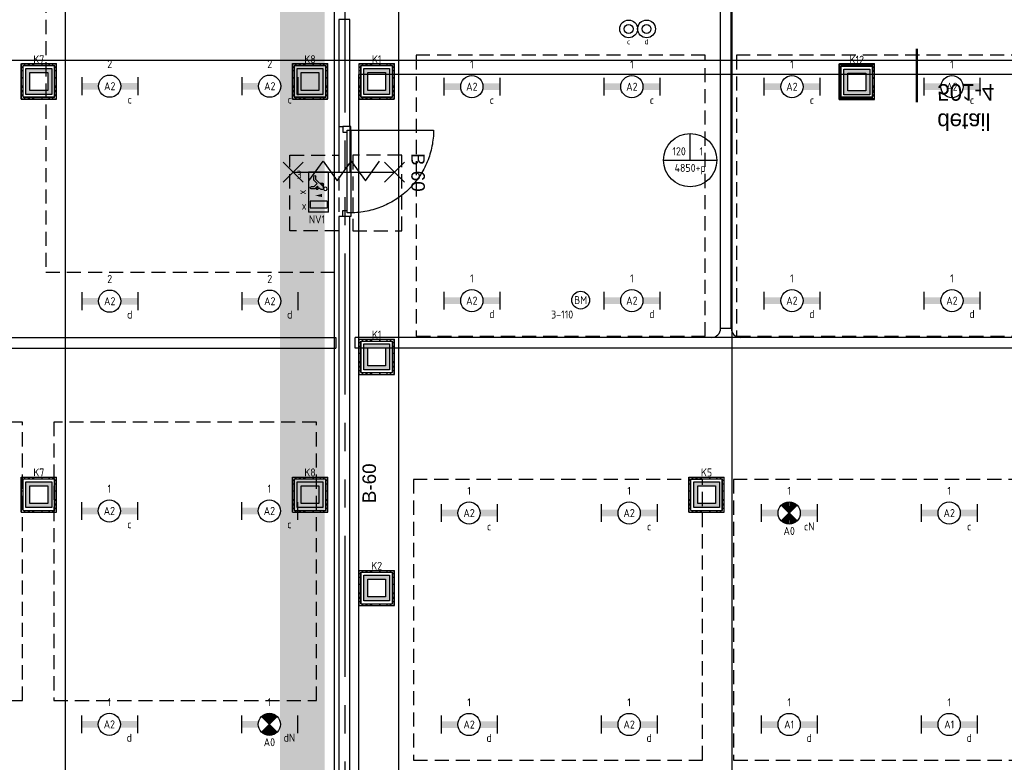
# Model space of a CAD drawing. Header units: millimetres. Extents: x -38031 to 110605, y -22066 to 88711.
# Tile 27 of 150: x 23846 to 34920, y 5653 to 14005. Entities that reach past the tile are written whole.
import ezdxf
from ezdxf.enums import TextEntityAlignment as Align

# ---------------------------------------------------------------- set-up
doc = ezdxf.new("R2010")
doc.units = ezdxf.units.MM
doc.header["$LTSCALE"] = 50
doc.set_wipeout_variables(frame=1)
for name, pattern in [('HIDDEN2', [4.7625, 3.175, -1.5875]), ('PHANTOM', [63.5, 31.75, -6.35, 6.35, -6.35, 6.35, -6.35]), ('STYLE_01', [0.41664, 0.20828, -0.20836]), ('STYLE_06', [1.04164, 0.625, -0.20828, 0.06943, -0.13893])]:
    doc.linetypes.add(name, pattern=pattern)
for name, color, linetype in [('AL$1A---_ALGEMEEN', 8, 'Continuous'), ('AT$1A---_TEKST100', 8, 'Continuous'), ('Bouwkundig', 8, 'Continuous'), ('EB6511--_ATTRIB', 2, 'Continuous'), ('EL6131--_KG', 3, 'Continuous'), ('EL6222--', 3, 'Continuous'), ('EL6311--', 3, 'Continuous'), ('EL6311--nv', 3, 'Continuous'), ('EL6350--', 3, 'Continuous'), ('EL6511--', 3, 'Continuous'), ('EM6131--', 1, 'Continuous'), ('kaderscheiding', 9, 'Continuous'), ('Kastenscheiding', 4, 'PHANTOM'), ('LICHT_TEXT018', 1, 'Continuous'), ('stramien', 1, 'Continuous'), ('versterkte strook', 7, 'Continuous'), ('Vloerdoos', 3, 'Continuous'), ('Vloerdoos (1e)', 51, 'Continuous'), ('Vloerdoos OUD', 51, 'Continuous')]:
    doc.layers.add(name, color=color, linetype=linetype)
doc.styles.add('Arial', font='ARIAL.TTF')
doc.styles.add('BURO-018', font='iso.shx', dxfattribs={"height": 90})
doc.styles.add('Geneva', font='txt')
doc.styles.add('NORATT', font='isocp.shx')
doc.styles.get("Standard").update_dxf_attribs({"font": 'iso.shx'})

# ---------------------------------------------------------------- blocks, each defined once
blk = doc.blocks.new('111410')
at = {"color": 0, "linetype": 'Continuous'}
for radius in [2, 1]:
    blk.add_circle((0, 3), radius, dxfattribs=at)
at = {"color": 0, "linetype": 'Continuous', "style": 'BURO-018'}
for tag, p in [('E_SLET1', (0, 7)), ('E_GROEP', (0, 0)), ('E_GKAST', (0, 0))]:
    blk.add_attdef(tag, text='', height=1.8, dxfattribs=at).set_placement(p, align=Align.MIDDLE)
at = {"color": 0, "linetype": 'Continuous', "style": 'BURO-018', "flags": 1}
for tag in ['E_MATCODE', 'E_SGROEP']:
    blk.add_attdef(tag, text='', height=1.8, dxfattribs=at).set_placement((0, 0), align=Align.MIDDLE)
blk = doc.blocks.new('VLOERDOOS')
at = {"layer": 'Vloerdoos'}
for p, q in [((0, 395), (395, 395)), ((0, 395), (0, 0)), ((0, 355), (20, 355)), ((20, 375), (20, 20)), ((20, 375), (375, 375)), ((40, 375), (40, 395)), ((80, 375), (80, 395)), ((90, 375), (90, 395)), ((130, 375), (130, 395)), ((140, 375), (140, 395)), ((235, 375), (235, 395)), ((315, 375), (315, 395)), ((355, 375), (355, 395)), ((375, 375), (375, 20)), ((375, 355), (395, 355)), ((395, 395), (395, 0)), ((0, 315), (20, 315)), ((0, 305), (20, 305)), ((0, 265), (20, 265)), ((0, 255), (20, 255)), ((375, 315), (395, 315)), ((375, 305), (395, 305)), ((375, 265), (395, 265)), ((375, 255), (395, 255)), ((0, 160), (20, 160)), ((375, 160), (395, 160)), ((0, 80), (20, 80)), ((0, 40), (20, 40)), ((0, 0), (395, 0)), ((20, 20), (375, 20)), ((40, 0), (40, 20)), ((80, 0), (80, 20)), ((90, 0), (90, 20)), ((130, 0), (130, 20)), ((140, 0), (140, 20)), ((235, 0), (235, 20)), ((315, 0), (315, 20)), ((355, 0), (355, 20)), ((375, 80), (395, 80)), ((375, 40), (395, 40))]:
    blk.add_line(p, q, dxfattribs=at)
blk = doc.blocks.new('1115B6630')
at = {"color": 0}
for p, q in [((-6.3, 2), (-6.3, -2)), ((6.3, 2), (6.3, -2))]:
    blk.add_line(p, q, dxfattribs=at)
at = {"color": 0, "linetype": 'Continuous'}
blk.add_circle((0, 0), 2.5, dxfattribs=at)
at = {"color": 0}
for points in [[(-2.5, 0.75), (-6.3, 0.75), (-2.5, -0.75), (-6.3, -0.75)], [(2.5, 0.75), (6.3, 0.75), (2.5, -0.75), (6.3, -0.75)]]:
    blk.add_solid(points, dxfattribs=at)
at = {"color": 0, "linetype": 'Continuous', "style": 'BURO-018'}
for tag, p in [('E_GKAST', (0, 8)), ('E_GROEP', (0, 5)), ('E_SGROEP', (4.5, 5)), ('E_ARMCODE', (0, 0)), ('E_SLET', (4.5, -3))]:
    blk.add_attdef(tag, text='', height=1.8, dxfattribs=at).set_placement(p, align=Align.MIDDLE)
blk = doc.blocks.new('E00018')
at = {"color": 0, "linetype": 'Continuous'}
for p, q in [((-1.77, -1.77), (1.77, 1.77)), ((1.77, -1.77), (-1.77, 1.77))]:
    blk.add_line(p, q, dxfattribs=at)
at = {"color": 0, "linetype": 'Continuous', "const_width": 2.5}
for points in [[(-0.88, 0.88, -0.198912), (0, 1.25, -0.198912), (0.88, 0.88, -1)], [(-0.88, -0.88, 0.198912), (0, -1.25, 0.198912), (0.88, -0.88, 1)]]:
    blk.add_lwpolyline(points, format="xyb", dxfattribs=at)
blk = doc.blocks.new('1115B6630-NO1')
at = {"color": 0}
for p, q in [((-6.3, 2), (-6.3, -2)), ((6.3, 2), (6.3, -2))]:
    blk.add_line(p, q, dxfattribs=at)
at = {"color": 0, "linetype": 'Continuous'}
blk.add_circle((0, 0), 2.5, dxfattribs=at)
at = {"color": 0}
for points in [[(-2.5, 0.75), (-6.3, 0.75), (-2.5, -0.75), (-6.3, -0.75)], [(2.5, 0.75), (6.3, 0.75), (2.5, -0.75), (6.3, -0.75)]]:
    blk.add_solid(points, dxfattribs=at)
at = {"color": 0, "zscale": 50}
blk.add_blockref('E00018', (0, 0), dxfattribs=at)
at = {"color": 0, "linetype": 'Continuous', "style": 'BURO-018'}
for tag, p in [('E_GKAST', (0, 8)), ('E_GROEP', (0, 5)), ('E_SGROEP', (4.5, 5)), ('E_ARMCODE', (0, 0)), ('E_SLET', (4.5, -3))]:
    blk.add_attdef(tag, text='', height=1.8, dxfattribs=at).set_placement(p, align=Align.MIDDLE)
blk = doc.blocks.new('E00414')
at = {"color": 0, "linetype": 'Continuous'}
for p, q in [((-2.9, -2.9), (-2.9, 2.9)), ((-2.9, 2.9), (2.9, 2.9)), ((2.9, 2.9), (2.9, -2.9)), ((-2, 2), (2, 2)), ((-2, -2), (-2, 2)), ((2, 2), (2, -2)), ((2, -2), (-2, -2)), ((2.9, -2.9), (-2.9, -2.9))]:
    blk.add_line(p, q, dxfattribs=at)
at = {"color": 0}
for points in [[(-2.9, 2.9), (2.9, 2.9), (-2, 2), (2, 2)], [(-2, -2), (-2.9, -2.9), (-2, 2), (-2.9, 2.9)], [(2, 2), (2.9, 2.9), (2, -2), (2.9, -2.9)], [(2, -2), (2.9, -2.9), (-2, -2), (-2.9, -2.9)]]:
    blk.add_solid(points, dxfattribs=at)
at = {"color": 0, "linetype": 'Continuous', "style": 'BURO-018'}
for tag, p in [('E_GKAST', (0, 8)), ('E_GROEP', (0, 5)), ('E_SGROEP', (4.5, 5))]:
    blk.add_attdef(tag, text='', height=1.8, dxfattribs=at).set_placement(p, align=Align.MIDDLE)
at = {"color": 0, "linetype": 'Continuous', "style": 'BURO-018', "flags": 1}
for tag, p in [('E_VERMCODE', (13, 5)), ('E_MATCODE', (0, 0))]:
    blk.add_attdef(tag, text='', height=1.8, dxfattribs=at).set_placement(p, align=Align.MIDDLE)
blk = doc.blocks.new('E-GK-GTC-783C')
at = {"color": 0, "linetype": 'Continuous'}
for p, q in [((-0.5, 60), (0.5, 60)), ((-0.5, -60), (0.5, -60))]:
    blk.add_line(p, q, dxfattribs=at)
blk = doc.blocks.new('E-GK-AH-78676767')
at = {"color": 0, "linetype": 'Continuous'}
blk.add_line((-60, 103), (60, 103), dxfattribs=at)
for centre, start, end in [((-163, 103), 270, 0), ((163, 103), 180, 270)]:
    blk.add_arc(centre, 103, start, end, dxfattribs=at)
blk = doc.blocks.new('E00103')
at = {"color": 0, "linetype": 'Continuous'}
for p, q in [((0, 6), (0, 12)), ((-6, 6), (6, 6))]:
    blk.add_line(p, q, dxfattribs=at)
blk.add_circle((0, 6), 6, dxfattribs=at)
at = {"color": 0, "linetype": 'Continuous', "style": 'BURO-018'}
for tag, p in [('E_TEXT1', (-2.5, 8)), ('E_TEXT3', (2.5, 8)), ('E_TEXT6', (0, 4))]:
    blk.add_attdef(tag, text='', height=1.8, dxfattribs=at).set_placement(p, align=Align.MIDDLE)
blk = doc.blocks.new('1115C2J')
at = {"color": 0, "linetype": 'Continuous'}
for p, q in [((-4.5, 5.5), (4.5, 5.5)), ((-4.5, 1), (-4.5, 5.5)), ((-1.24, 4.31), (-1.24, 4.91)), ((-0.76, 4.11), (-0.76, 4.91)), ((2, 5.15), (3.5, 5.15)), ((2, 1.35), (2, 5.15)), ((3.5, 5.15), (3.5, 1.35)), ((4.5, 1), (4.5, 5.5)), ((-2.68, 4.35), (-3.52, 4.35)), ((-2.88, 3.87), (-3.52, 3.87)), ((-1.27, 2.26), (-2.88, 3.87)), ((-1.94, 3.61), (-2.68, 4.35)), ((-1.94, 2.93), (-2.04, 2.83)), ((-2.04, 2.83), (-2.04, 2.34)), ((-1.24, 4.31), (-1.94, 3.61)), ((-1.71, 2.7), (-1.72, 2.7)), ((-1.72, 2.7), (-1.72, 2.46)), ((-1.47, 2.46), (-1.72, 2.46)), ((-1.37, 3.5), (-0.76, 4.11)), ((-1.23, 3.35), (-1.37, 3.5)), ((-0.87, 3.71), (-1.23, 3.35)), ((-0.65, 3.49), (-1.01, 3.13)), ((-0.71, 2.83), (-1.01, 3.13)), ((4.5, 1), (-4.5, 1)), ((-0.99, 2.14), (-1.84, 2.14)), ((2, 1.35), (3.5, 1.35))]:
    blk.add_line(p, q, dxfattribs=at)
blk.add_lwpolyline([(0.75, 4, 0, 0.7, 0), (0.75, 2.5, 0.7, 0.7, 0)], format="xyseb", dxfattribs=at)
blk.add_circle((-0.76, 1.75), 0.4, dxfattribs=at)
for centre, radius, start, end in [((-1, 4.91), 0.24, 0, 180), ((-3.52, 4.11), 0.24, 90, 270), ((-1.84, 2.34), 0.2, 180, 270), ((-0.99, 2.54), 0.4, 225, 45), ((-0.76, 3.6), 0.16, 315, 135)]:
    blk.add_arc(centre, radius, start, end, dxfattribs=at)
at = {"color": 0, "linetype": 'Continuous', "style": 'BURO-018'}
for tag, p in [('E_GKAST', (0, 15.17)), ('E_GROEP', (0, 12.17)), ('E_SGROEP', (4.5, 12.17)), ('E_ARMCODE', (0, 8))]:
    blk.add_attdef(tag, text='', height=1.8, dxfattribs=at).set_placement(p, align=Align.MIDDLE)
at = {"layer": 'EL6350--', "color": 1, "style": 'BURO-018'}
blk.add_text('x', height=1.8, rotation=180, dxfattribs=at).set_placement((0.56, 7.36))
blk = doc.blocks.new('detailnr plf ver')
at = {"layer": 'AL$1A---_ALGEMEEN', "color": 0, "lineweight": 50}
blk.add_line((0, -300), (0, 300), dxfattribs=at)
at = {"layer": 'AL$1A---_ALGEMEEN', "color": 0, "flags": 1}
blk.add_attdef('detailnr', (0, -300), '', height=0.2, dxfattribs=at)
at = {"layer": 'AT$1A---_TEKST100', "insert": (230, 614), "char_height": 187.13, "attachment_point": 1, "line_spacing_factor": 1.057281, "style": 'Geneva'}
blk.add_mtext('{\\C256;\\ldetail \\P501-4}', dxfattribs=at)
blk = doc.blocks.new('Group-68')
at = {"layer": 'AL$1A---_ALGEMEEN', "color": 0}
for p, q in [((-97.5, 382.003125), (127.5, 157.003125)), ((-97.5, 157.003125), (127.5, 382.003125))]:
    blk.add_line(p, q, dxfattribs=at)
at = {"layer": 'AL$1A---_ALGEMEEN', "color": 0, "flags": 1}
blk.add_attdef('B60_30', (-97.5, 157.003125), '', height=0.2, dxfattribs=at)
blk = doc.blocks.new('Group-69')
at = {"layer": 'AL$1A---_ALGEMEEN', "color": 0}
for p, q in [((-97.5, -757.809375), (127.5, -982.809375)), ((-97.5, -982.809375), (127.5, -757.809375))]:
    blk.add_line(p, q, dxfattribs=at)
at = {"layer": 'AL$1A---_ALGEMEEN', "color": 0, "flags": 1}
blk.add_attdef('B60_30', (-97.5, -982.809375), '', height=0.2, dxfattribs=at)
blk = doc.blocks.new('WBDBO 60 min')
at = {"layer": 'AL$1A---_ALGEMEEN', "color": 0}
blk.add_line((15, -870), (15, 270), dxfattribs=at)
for name in ['Group-68', 'Group-69']:
    blk.add_blockref(name, (0, 0), dxfattribs=at)
at = {"layer": 'AT$1A---_TEKST100', "style": 'Arial'}
blk.add_text('B 60', height=151.5, dxfattribs=at).set_placement((15, 414), align=Align.BOTTOM_CENTER)
blk = doc.blocks.new('WBDBO 60 min.zelfsl.')
at = {"layer": 'AL$1A---_ALGEMEEN', "color": 0}
blk.add_lwpolyline([(112, -692), (-112, -534), (112, -375), (-112, -216), (112, -57), (-112, 102)], dxfattribs=at)
blk.add_blockref('WBDBO 60 min', (0, 0), dxfattribs=at)
blk = doc.blocks.new('32x_hout-mk 962-p')
at = {"color": 0}
for points in [[(-33, -77), (-33, -10), (-123, -10), (-123, -77)], [(-123, -957), (-33, -957), (-33, -1024), (-123, -1024)]]:
    blk.add_wipeout(points, dxfattribs=at).dxf.layer = 'AL$1A---_ALGEMEEN'
at = {"layer": 'AL$1A---_ALGEMEEN', "color": 0}
for points in [[(-33, -77), (-33, -10), (-123, -10), (-123, -77)], [(897, -75), (896, -98), (895, -120), (893, -143), (890, -166), (887, -188), (884, -211), (879, -233), (875, -256), (869, -278), (864, -300), (857, -322), (850, -344), (843, -365), (835, -387), (827, -408), (818, -429), (808, -450), (798, -470), (787, -490), (776, -510), (765, -530), (753, -550), (741, -569), (728, -588), (714, -606), (700, -624), (686, -642), (671, -659), (656, -677), (641, -693), (625, -710), (609, -726), (592, -741), (575, -756), (557, -771), (539, -785), (521, -799), (503, -812), (484, -825), (465, -838), (445, -850), (426, -861), (406, -872), (385, -883), (365, -893), (344, -902), (323, -911), (302, -920), (281, -928), (259, -935), (237, -942), (215, -948), (193, -954), (171, -959), (149, -964), (126, -968), (104, -972), (81, -975), (58, -978), (36, -979), (13, -981), (-10, -982), (-33, -982), (-33, -52), (897, -52)], [(-123, -957), (-33, -957), (-33, -1024), (-123, -1024)]]:
    blk.add_lwpolyline(points, close=True, dxfattribs=at)
at = {"color": 0}
blk.add_wipeout([(-73, -52), (-33, -52), (-33, -982), (-73, -982)], dxfattribs=at).dxf.layer = 'AL$1A---_ALGEMEEN'
at = {"layer": 'AL$1A---_ALGEMEEN', "color": 0}
blk.add_lwpolyline([(-73, -52), (-33, -52), (-33, -982), (-73, -982)], close=True, dxfattribs=at)
at = {"layer": 'AL$1A---_ALGEMEEN', "color": 0, "rotation": 270}
blk.add_blockref('WBDBO 60 min.zelfsl.', (188, -512), dxfattribs=at)
blk = doc.blocks.new('65-B60')
at = {"layer": 'AT$1A---_TEKST100', "insert": (-215, 81), "char_height": 151.52, "attachment_point": 1, "line_spacing_factor": 0.967741, "style": 'Arial'}
blk.add_mtext('{\\C256;\\lB-60}', dxfattribs=at)
blk = doc.blocks.new('200254 W 210e 19-03-2008')
at = {"layer": 'stramien', "linetype": 'STYLE_06', "ltscale": 50}
for p, q in [((19521.95, 2703.35), (19521.95, 4240.03)), ((19671.95, 2703.35), (19671.95, 4240.03))]:
    blk.add_line(p, q, dxfattribs=at)
at = {"layer": 'AL$1A---_ALGEMEEN', "yscale": 0.02, "zscale": 0.02}
for name, p, xscale, rotation in [('detailnr plf ver', (19713.47, 3283.5), -0.02, 180), ('65-B60', (19590.38, 3191.59), 0.02, 90)]:
    blk.add_blockref(name, p, dxfattribs=dict(at, xscale=xscale, rotation=rotation))
blk.add_wipeout([(19583.45, 3251.77), (19583.45, 3080.54), (19585.95, 3080.82), (19585.95, 3251.77)]).dxf.layer = 'AL$1A---_ALGEMEEN'
at = {"layer": 'AL$1A---_ALGEMEEN'}
for points in [[(19354.03, 3076.89), (19468.24, 3076.89), (19468.24, 3088.89), (19582.45, 3088.89), (19582.45, 3100.89), (19582.45, 3465.23), (19427.55, 3465.23), (19427.55, 3388.87), (19442.23, 3388.87), (19442.23, 3325.25), (19427.55, 3325.25), (19409.25, 3325.25), (19302.45, 3326.35), (19302.45, 3298.45), (19354.03, 3298.45)], [(19583.45, 3251.77), (19583.45, 3080.54), (19585.95, 3080.82), (19585.95, 3251.77)]]:
    blk.add_lwpolyline(points, close=True, dxfattribs=at)
blk.add_wipeout([(19583.45, 3296.05), (19583.45, 3272.05), (19585.95, 3272.05), (19585.95, 3296.05)]).dxf.layer = 'AL$1A---_ALGEMEEN'
blk.add_lwpolyline([(19583.45, 3296.05), (19583.45, 3272.05), (19585.95, 3272.05), (19585.95, 3296.05)], close=True, dxfattribs=at)
at = {"layer": 'AL$1A---_ALGEMEEN', "xscale": 0.02, "yscale": 0.02, "zscale": 0.02}
blk.add_blockref('32x_hout-mk 962-p', (19586.8, 3272.25), dxfattribs=at)
at = {"layer": 'AL$1A---_ALGEMEEN', "linetype": 'STYLE_01'}
for p, q in [((19583.45, 3272.05), (19583.45, 3251.77)), ((19585.95, 3272.05), (19585.95, 3251.77))]:
    blk.add_line(p, q, dxfattribs=at)
at = {"layer": 'AL$1A---_ALGEMEEN'}
blk.add_lwpolyline([(19894.89, 3127.71), (19894.89, 3283.71), (19587.89, 3283.71), (19587.89, 3103.71), (19694.89, 3103.71), (19694.89, 3115.71), (19802.89, 3115.71), (19802.89, 3127.71)], close=True, dxfattribs=at)
at = {"layer": 'stramien', "linetype": 'STYLE_06', "ltscale": 50}
blk.add_line((19596.95, 2737.41), (19596.95, 4236.3), dxfattribs=at)
blk = doc.blocks.new('E-GK-END-78')
at = {"color": 0, "linetype": 'Continuous'}
blk.add_line((0, 60), (0, -60), dxfattribs=at)
blk = doc.blocks.new('VLOERDOOS (1e)')
at = {"layer": 'Vloerdoos OUD'}
for p, q in [((0, 395), (395, 395)), ((0, 395), (0, 0)), ((0, 355), (20, 355)), ((20, 375), (20, 20)), ((20, 375), (375, 375)), ((40, 375), (40, 395)), ((80, 375), (80, 395)), ((90, 375), (90, 395)), ((130, 375), (130, 395)), ((140, 375), (140, 395)), ((235, 375), (235, 395)), ((315, 375), (315, 395)), ((355, 375), (355, 395)), ((375, 375), (375, 20)), ((375, 355), (395, 355)), ((395, 395), (395, 0)), ((0, 315), (20, 315)), ((0, 305), (20, 305)), ((0, 265), (20, 265)), ((0, 255), (20, 255)), ((375, 315), (395, 315)), ((375, 305), (395, 305)), ((375, 265), (395, 265)), ((375, 255), (395, 255)), ((0, 160), (20, 160)), ((375, 160), (395, 160)), ((0, 80), (20, 80)), ((0, 40), (20, 40)), ((0, 0), (395, 0)), ((20, 20), (375, 20)), ((40, 0), (40, 20)), ((80, 0), (80, 20)), ((90, 0), (90, 20)), ((130, 0), (130, 20)), ((140, 0), (140, 20)), ((235, 0), (235, 20)), ((315, 0), (315, 20)), ((355, 0), (355, 20)), ((375, 80), (395, 80)), ((375, 40), (395, 40))]:
    blk.add_line(p, q, dxfattribs=at)
blk = doc.blocks.new('E00123')
at = {"color": 0, "linetype": 'Continuous'}
blk.add_circle((0, 0), 2, dxfattribs=at)
at = {"color": 0, "linetype": 'Continuous', "style": 'BURO-018'}
for tag, p in [('E_TEXT1', (0, 4.5)), ('E_TEXT2', (0, 0))]:
    blk.add_attdef(tag, text='', height=1.8, dxfattribs=at).set_placement(p, align=Align.MIDDLE)
at = {"color": 0, "linetype": 'Continuous', "style": 'BURO-018', "flags": 1}
blk.add_attdef('E_MATCODE', (0, 0), '', height=1.8, dxfattribs=at)

msp = doc.modelspace()

# ---------------------------------------------------------------- linework, layer by layer
at = {"layer": 'kaderscheiding', "const_width": 500}
msp.add_lwpolyline([(27025, -21816), (27025, 77006)], dxfattribs=at)

# ---------------------------------------------------------------- next in the draw order: block references
at = {"layer": 'Bouwkundig', "xscale": 50, "yscale": 50, "zscale": 50}
msp.add_blockref('200254 W 210e 19-03-2008', (-951737, -150797), dxfattribs=at)

# ---------------------------------------------------------------- next in the draw order: linework, layer by layer
at = {"layer": 'Kastenscheiding'}
msp.add_line((27507, 263), (27507, 23183), dxfattribs=at)
at = {"layer": 'LICHT_TEXT018', "linetype": 'HIDDEN2'}
for points in [[(24138, 11164), (27388, 11164), (27388, 14240), (24138, 14240)], [(28306, 10445), (31556, 10445), (31556, 13605), (28306, 13605)], [(31906, 10445), (35156, 10445), (35156, 13605), (31906, 13605)], [(26885, 11631), (26885, 12480), (27436, 12480), (27436, 11631)], [(28142, 11631), (28142, 12480), (27591, 12480), (27591, 11631)], [(20629, 6348), (23879, 6348), (23879, 9478), (20629, 9478)], [(24229, 6348), (27183, 6348), (27183, 9478), (24229, 9478)], [(28275, 5678), (31525, 5678), (31525, 8834), (28275, 8834)], [(31875, 5678), (35125, 5678), (35125, 8834), (31875, 8834)]]:
    msp.add_lwpolyline(points, close=True, dxfattribs=at)
at = {"layer": 'versterkte strook'}
msp.add_line((9527, 13550), (104346, 13550), dxfattribs=at)

# ---------------------------------------------------------------- next in the draw order: block references
at = {"layer": 'EL6131--_KG'}
for p, xscale, rotation in [((31789, 13965), 6860.712314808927, 90.00000000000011), ((25680, 10371), 3441.639203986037, 359.9999999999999), ((35290, 10371), 15343.89765420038, 180)]:
    msp.add_blockref('E-GK-GTC-783C', p, dxfattribs=dict(at, xscale=xscale, rotation=rotation))
for name, p in [('E-GK-AH-78676767', (31789, 10431)), ('E-GK-END-78', (27401, 10371))]:
    msp.add_blockref(name, p, dxfattribs=at)
at = {"layer": 'EL6131--_KG', "xscale": 11146.06197513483}
msp.add_blockref('E-GK-GTC-783C', (18386, 10371), dxfattribs=at)
at = {"layer": 'EL6131--_KG', "rotation": 180}
msp.add_blockref('E-GK-END-78', (27618, 10371), dxfattribs=at)
at = {"layer": 'EL6222--'}
ref = msp.add_blockref('E00414', (24061, 13310), dxfattribs=dict(at, xscale=50, yscale=50, zscale=50))
ref.add_attrib('E_GROEP', 'K7', dxfattribs={"layer": '0', "color": 1, "linetype": 'Continuous', "height": 90, "style": 'BURO-018'}).set_placement((24061, 13560), align=Align.MIDDLE)
ref = msp.add_blockref('E00414', (27111, 13310), dxfattribs=dict(at, xscale=50, yscale=50, zscale=50))
ref.add_attrib('E_GROEP', 'K8', dxfattribs={"layer": '0', "color": 1, "linetype": 'Continuous', "height": 90, "style": 'BURO-018'}).set_placement((27111, 13560), align=Align.MIDDLE)
ref = msp.add_blockref('E00414', (27861, 13310), dxfattribs=dict(at, xscale=50, yscale=50, zscale=50))
ref.add_attrib('E_GROEP', 'K1', dxfattribs={"layer": '0', "color": 1, "linetype": 'Continuous', "height": 90, "style": 'BURO-018'}).set_placement((27861, 13560), align=Align.MIDDLE)
ref = msp.add_blockref('E00414', (33261, 13305), dxfattribs=dict(at, xscale=50, yscale=50, zscale=50))
ref.add_attrib('E_GROEP', 'K12', dxfattribs={"layer": '0', "color": 1, "linetype": 'Continuous', "height": 90, "style": 'BURO-018'}).set_placement((33261, 13555), align=Align.MIDDLE)
ref = msp.add_blockref('E00414', (27861, 10213), dxfattribs=dict(at, xscale=50, yscale=50, zscale=50))
ref.add_attrib('E_GROEP', 'K1', dxfattribs={"layer": '0', "color": 1, "linetype": 'Continuous', "height": 90, "style": 'BURO-018'}).set_placement((27861, 10463), align=Align.MIDDLE)
ref = msp.add_blockref('E00414', (27111, 8663), dxfattribs=dict(at, xscale=50, yscale=50, zscale=50))
ref.add_attrib('E_GROEP', 'K8', dxfattribs={"layer": '0', "color": 1, "linetype": 'Continuous', "height": 90, "style": 'BURO-018'}).set_placement((27111, 8913), align=Align.MIDDLE)
ref = msp.add_blockref('E00414', (24061, 8663), dxfattribs=dict(at, xscale=50, yscale=50, zscale=50))
ref.add_attrib('E_GROEP', 'K7', dxfattribs={"layer": '0', "color": 1, "linetype": 'Continuous', "height": 90, "style": 'BURO-018'}).set_placement((24061, 8913), align=Align.MIDDLE)
ref = msp.add_blockref('E00414', (31571, 8663), dxfattribs=dict(at, xscale=50, yscale=50, zscale=50))
ref.add_attrib('E_GROEP', 'K5', dxfattribs={"layer": '0', "color": 1, "linetype": 'Continuous', "height": 90, "style": 'BURO-018'}).set_placement((31571, 8913), align=Align.MIDDLE)
ref = msp.add_blockref('E00414', (27861, 7613), dxfattribs=dict(at, xscale=50, yscale=50, zscale=50))
ref.add_attrib('E_GROEP', 'K2', dxfattribs={"layer": '0', "color": 1, "linetype": 'Continuous', "height": 90, "style": 'BURO-018'}).set_placement((27861, 7863), align=Align.MIDDLE)
at = {"layer": 'EL6311--'}
ref = msp.add_blockref('111410', (30695, 13751), dxfattribs=dict(at, xscale=50, yscale=50, zscale=50))
ref.add_attrib('E_SLET1', 'c', dxfattribs={"layer": '0', "color": 1, "linetype": 'Continuous', "height": 60, "style": 'BURO-018'}).set_placement((30695, 13758), align=Align.MIDDLE)
ref = msp.add_blockref('111410', (30896, 13751), dxfattribs=dict(at, xscale=50, yscale=50, zscale=50))
ref.add_attrib('E_SLET1', 'd', dxfattribs={"layer": '0', "color": 1, "linetype": 'Continuous', "height": 60, "style": 'BURO-018'}).set_placement((30896, 13758), align=Align.MIDDLE)
ref = msp.add_blockref('1115B6630', (24858, 13257), dxfattribs=dict(at, xscale=50, yscale=50, zscale=50))
ref.add_attrib('E_ARMCODE', 'A2', dxfattribs={"layer": '0', "color": 1, "linetype": 'Continuous', "height": 90, "style": 'BURO-018'}).set_placement((24858, 13257), align=Align.MIDDLE)
ref.add_attrib('E_SLET', 'c', dxfattribs={"layer": '0', "color": 1, "linetype": 'Continuous', "height": 90, "style": 'BURO-018'}).set_placement((25083, 13107), align=Align.MIDDLE)
ref.add_attrib('E_GROEP', '2', dxfattribs={"layer": '0', "color": 1, "linetype": 'Continuous', "height": 90, "style": 'BURO-018'}).set_placement((24858, 13507), align=Align.MIDDLE)
ref = msp.add_blockref('1115B6630', (26658, 13257), dxfattribs=dict(at, xscale=50, yscale=50, zscale=50))
ref.add_attrib('E_ARMCODE', 'A2', dxfattribs={"layer": '0', "color": 1, "linetype": 'Continuous', "height": 90, "style": 'BURO-018'}).set_placement((26658, 13257), align=Align.MIDDLE)
ref.add_attrib('E_SLET', 'c', dxfattribs={"layer": '0', "color": 1, "linetype": 'Continuous', "height": 90, "style": 'BURO-018'}).set_placement((26883, 13107), align=Align.MIDDLE)
ref.add_attrib('E_GROEP', '2', dxfattribs={"layer": '0', "color": 1, "linetype": 'Continuous', "height": 90, "style": 'BURO-018'}).set_placement((26658, 13507), align=Align.MIDDLE)
ref = msp.add_blockref('1115B6630', (28931, 13251), dxfattribs=dict(at, xscale=50, yscale=50, zscale=50))
ref.add_attrib('E_ARMCODE', 'A2', dxfattribs={"layer": '0', "color": 1, "linetype": 'Continuous', "height": 90, "style": 'BURO-018'}).set_placement((28931, 13251), align=Align.MIDDLE)
ref.add_attrib('E_SLET', 'c', dxfattribs={"layer": '0', "color": 1, "linetype": 'Continuous', "height": 90, "style": 'BURO-018'}).set_placement((29156, 13101), align=Align.MIDDLE)
ref.add_attrib('E_GROEP', '1', dxfattribs={"layer": '0', "color": 1, "linetype": 'Continuous', "height": 90, "style": 'BURO-018'}).set_placement((28931, 13501), align=Align.MIDDLE)
ref = msp.add_blockref('1115B6630', (30731, 13251), dxfattribs=dict(at, xscale=50, yscale=50, zscale=50))
ref.add_attrib('E_ARMCODE', 'A2', dxfattribs={"layer": '0', "color": 1, "linetype": 'Continuous', "height": 90, "style": 'BURO-018'}).set_placement((30731, 13251), align=Align.MIDDLE)
ref.add_attrib('E_SLET', 'c', dxfattribs={"layer": '0', "color": 1, "linetype": 'Continuous', "height": 90, "style": 'BURO-018'}).set_placement((30956, 13101), align=Align.MIDDLE)
ref.add_attrib('E_GROEP', '1', dxfattribs={"layer": '0', "color": 1, "linetype": 'Continuous', "height": 90, "style": 'BURO-018'}).set_placement((30731, 13501), align=Align.MIDDLE)
ref = msp.add_blockref('1115B6630', (32531, 13251), dxfattribs=dict(at, xscale=50, yscale=50, zscale=50))
ref.add_attrib('E_ARMCODE', 'A2', dxfattribs={"layer": '0', "color": 1, "linetype": 'Continuous', "height": 90, "style": 'BURO-018'}).set_placement((32531, 13251), align=Align.MIDDLE)
ref.add_attrib('E_SLET', 'c', dxfattribs={"layer": '0', "color": 1, "linetype": 'Continuous', "height": 90, "style": 'BURO-018'}).set_placement((32756, 13101), align=Align.MIDDLE)
ref.add_attrib('E_GROEP', '1', dxfattribs={"layer": '0', "color": 1, "linetype": 'Continuous', "height": 90, "style": 'BURO-018'}).set_placement((32531, 13501), align=Align.MIDDLE)
ref = msp.add_blockref('1115B6630', (34331, 13251), dxfattribs=dict(at, xscale=50, yscale=50, zscale=50))
ref.add_attrib('E_ARMCODE', 'A2', dxfattribs={"layer": '0', "color": 1, "linetype": 'Continuous', "height": 90, "style": 'BURO-018'}).set_placement((34331, 13251), align=Align.MIDDLE)
ref.add_attrib('E_SLET', 'c', dxfattribs={"layer": '0', "color": 1, "linetype": 'Continuous', "height": 90, "style": 'BURO-018'}).set_placement((34556, 13101), align=Align.MIDDLE)
ref.add_attrib('E_GROEP', '1', dxfattribs={"layer": '0', "color": 1, "linetype": 'Continuous', "height": 90, "style": 'BURO-018'}).set_placement((34331, 13501), align=Align.MIDDLE)
ref = msp.add_blockref('1115B6630', (24858, 10839), dxfattribs=dict(at, xscale=50, yscale=50, zscale=50))
ref.add_attrib('E_ARMCODE', 'A2', dxfattribs={"layer": '0', "color": 1, "linetype": 'Continuous', "height": 90, "style": 'BURO-018'}).set_placement((24858, 10839), align=Align.MIDDLE)
ref.add_attrib('E_SLET', 'd', dxfattribs={"layer": '0', "color": 1, "linetype": 'Continuous', "height": 90, "style": 'BURO-018'}).set_placement((25083, 10689), align=Align.MIDDLE)
ref.add_attrib('E_GROEP', '2', dxfattribs={"layer": '0', "color": 1, "linetype": 'Continuous', "height": 90, "style": 'BURO-018'}).set_placement((24858, 11089), align=Align.MIDDLE)
ref = msp.add_blockref('1115B6630', (26658, 10839), dxfattribs=dict(at, xscale=50, yscale=50, zscale=50))
ref.add_attrib('E_ARMCODE', 'A2', dxfattribs={"layer": '0', "color": 1, "linetype": 'Continuous', "height": 90, "style": 'BURO-018'}).set_placement((26658, 10839), align=Align.MIDDLE)
ref.add_attrib('E_SLET', 'd', dxfattribs={"layer": '0', "color": 1, "linetype": 'Continuous', "height": 90, "style": 'BURO-018'}).set_placement((26883, 10689), align=Align.MIDDLE)
ref.add_attrib('E_GROEP', '2', dxfattribs={"layer": '0', "color": 1, "linetype": 'Continuous', "height": 90, "style": 'BURO-018'}).set_placement((26658, 11089), align=Align.MIDDLE)
ref = msp.add_blockref('1115B6630', (28931, 10845), dxfattribs=dict(at, xscale=50, yscale=50, zscale=50))
ref.add_attrib('E_ARMCODE', 'A2', dxfattribs={"layer": '0', "color": 1, "linetype": 'Continuous', "height": 90, "style": 'BURO-018'}).set_placement((28931, 10845), align=Align.MIDDLE)
ref.add_attrib('E_SLET', 'd', dxfattribs={"layer": '0', "color": 1, "linetype": 'Continuous', "height": 90, "style": 'BURO-018'}).set_placement((29156, 10695), align=Align.MIDDLE)
ref.add_attrib('E_GROEP', '1', dxfattribs={"layer": '0', "color": 1, "linetype": 'Continuous', "height": 90, "style": 'BURO-018'}).set_placement((28931, 11095), align=Align.MIDDLE)
ref = msp.add_blockref('1115B6630', (30731, 10845), dxfattribs=dict(at, xscale=50, yscale=50, zscale=50))
ref.add_attrib('E_ARMCODE', 'A2', dxfattribs={"layer": '0', "color": 1, "linetype": 'Continuous', "height": 90, "style": 'BURO-018'}).set_placement((30731, 10845), align=Align.MIDDLE)
ref.add_attrib('E_SLET', 'd', dxfattribs={"layer": '0', "color": 1, "linetype": 'Continuous', "height": 90, "style": 'BURO-018'}).set_placement((30956, 10695), align=Align.MIDDLE)
ref.add_attrib('E_GROEP', '1', dxfattribs={"layer": '0', "color": 1, "linetype": 'Continuous', "height": 90, "style": 'BURO-018'}).set_placement((30731, 11095), align=Align.MIDDLE)
ref = msp.add_blockref('1115B6630', (32531, 10845), dxfattribs=dict(at, xscale=50, yscale=50, zscale=50))
ref.add_attrib('E_ARMCODE', 'A2', dxfattribs={"layer": '0', "color": 1, "linetype": 'Continuous', "height": 90, "style": 'BURO-018'}).set_placement((32531, 10845), align=Align.MIDDLE)
ref.add_attrib('E_SLET', 'd', dxfattribs={"layer": '0', "color": 1, "linetype": 'Continuous', "height": 90, "style": 'BURO-018'}).set_placement((32756, 10695), align=Align.MIDDLE)
ref.add_attrib('E_GROEP', '1', dxfattribs={"layer": '0', "color": 1, "linetype": 'Continuous', "height": 90, "style": 'BURO-018'}).set_placement((32531, 11095), align=Align.MIDDLE)
ref = msp.add_blockref('1115B6630', (34331, 10845), dxfattribs=dict(at, xscale=50, yscale=50, zscale=50))
ref.add_attrib('E_ARMCODE', 'A2', dxfattribs={"layer": '0', "color": 1, "linetype": 'Continuous', "height": 90, "style": 'BURO-018'}).set_placement((34331, 10845), align=Align.MIDDLE)
ref.add_attrib('E_SLET', 'd', dxfattribs={"layer": '0', "color": 1, "linetype": 'Continuous', "height": 90, "style": 'BURO-018'}).set_placement((34556, 10695), align=Align.MIDDLE)
ref.add_attrib('E_GROEP', '1', dxfattribs={"layer": '0', "color": 1, "linetype": 'Continuous', "height": 90, "style": 'BURO-018'}).set_placement((34331, 11095), align=Align.MIDDLE)
ref = msp.add_blockref('1115B6630', (24854, 8480), dxfattribs=dict(at, xscale=50, yscale=50, zscale=50))
ref.add_attrib('E_ARMCODE', 'A2', dxfattribs={"layer": '0', "color": 1, "linetype": 'Continuous', "height": 90, "style": 'BURO-018'}).set_placement((24854, 8480), align=Align.MIDDLE)
ref.add_attrib('E_SLET', 'c', dxfattribs={"layer": '0', "color": 1, "linetype": 'Continuous', "height": 90, "style": 'BURO-018'}).set_placement((25079, 8330), align=Align.MIDDLE)
ref.add_attrib('E_GROEP', '1', dxfattribs={"layer": '0', "color": 1, "linetype": 'Continuous', "height": 90, "style": 'BURO-018'}).set_placement((24854, 8730), align=Align.MIDDLE)
ref = msp.add_blockref('1115B6630', (26654, 8480), dxfattribs=dict(at, xscale=50, yscale=50, zscale=50))
ref.add_attrib('E_ARMCODE', 'A2', dxfattribs={"layer": '0', "color": 1, "linetype": 'Continuous', "height": 90, "style": 'BURO-018'}).set_placement((26654, 8480), align=Align.MIDDLE)
ref.add_attrib('E_SLET', 'c', dxfattribs={"layer": '0', "color": 1, "linetype": 'Continuous', "height": 90, "style": 'BURO-018'}).set_placement((26879, 8330), align=Align.MIDDLE)
ref.add_attrib('E_GROEP', '1', dxfattribs={"layer": '0', "color": 1, "linetype": 'Continuous', "height": 90, "style": 'BURO-018'}).set_placement((26654, 8730), align=Align.MIDDLE)
ref = msp.add_blockref('1115B6630', (28900, 8456), dxfattribs=dict(at, xscale=50, yscale=50, zscale=50))
ref.add_attrib('E_ARMCODE', 'A2', dxfattribs={"layer": '0', "color": 1, "linetype": 'Continuous', "height": 90, "style": 'BURO-018'}).set_placement((28900, 8456), align=Align.MIDDLE)
ref.add_attrib('E_SLET', 'c', dxfattribs={"layer": '0', "color": 1, "linetype": 'Continuous', "height": 90, "style": 'BURO-018'}).set_placement((29125, 8306), align=Align.MIDDLE)
ref.add_attrib('E_GROEP', '1', dxfattribs={"layer": '0', "color": 1, "linetype": 'Continuous', "height": 90, "style": 'BURO-018'}).set_placement((28900, 8706), align=Align.MIDDLE)
ref = msp.add_blockref('1115B6630', (30700, 8456), dxfattribs=dict(at, xscale=50, yscale=50, zscale=50))
ref.add_attrib('E_ARMCODE', 'A2', dxfattribs={"layer": '0', "color": 1, "linetype": 'Continuous', "height": 90, "style": 'BURO-018'}).set_placement((30700, 8456), align=Align.MIDDLE)
ref.add_attrib('E_SLET', 'c', dxfattribs={"layer": '0', "color": 1, "linetype": 'Continuous', "height": 90, "style": 'BURO-018'}).set_placement((30925, 8306), align=Align.MIDDLE)
ref.add_attrib('E_GROEP', '1', dxfattribs={"layer": '0', "color": 1, "linetype": 'Continuous', "height": 90, "style": 'BURO-018'}).set_placement((30700, 8706), align=Align.MIDDLE)
ref = msp.add_blockref('1115B6630', (34300, 8456), dxfattribs=dict(at, xscale=50, yscale=50, zscale=50))
ref.add_attrib('E_ARMCODE', 'A2', dxfattribs={"layer": '0', "color": 1, "linetype": 'Continuous', "height": 90, "style": 'BURO-018'}).set_placement((34300, 8456), align=Align.MIDDLE)
ref.add_attrib('E_SLET', 'c', dxfattribs={"layer": '0', "color": 1, "linetype": 'Continuous', "height": 90, "style": 'BURO-018'}).set_placement((34525, 8306), align=Align.MIDDLE)
ref.add_attrib('E_GROEP', '1', dxfattribs={"layer": '0', "color": 1, "linetype": 'Continuous', "height": 90, "style": 'BURO-018'}).set_placement((34300, 8706), align=Align.MIDDLE)
ref = msp.add_blockref('1115B6630', (24854, 6080), dxfattribs=dict(at, xscale=50, yscale=50, zscale=50))
ref.add_attrib('E_ARMCODE', 'A2', dxfattribs={"layer": '0', "color": 1, "linetype": 'Continuous', "height": 90, "style": 'BURO-018'}).set_placement((24854, 6080), align=Align.MIDDLE)
ref.add_attrib('E_SLET', 'd', dxfattribs={"layer": '0', "color": 1, "linetype": 'Continuous', "height": 90, "style": 'BURO-018'}).set_placement((25079, 5930), align=Align.MIDDLE)
ref.add_attrib('E_GROEP', '1', dxfattribs={"layer": '0', "color": 1, "linetype": 'Continuous', "height": 90, "style": 'BURO-018'}).set_placement((24854, 6330), align=Align.MIDDLE)
ref = msp.add_blockref('1115B6630', (28900, 6078), dxfattribs=dict(at, xscale=50, yscale=50, zscale=50))
ref.add_attrib('E_ARMCODE', 'A2', dxfattribs={"layer": '0', "color": 1, "linetype": 'Continuous', "height": 90, "style": 'BURO-018'}).set_placement((28900, 6078), align=Align.MIDDLE)
ref.add_attrib('E_SLET', 'd', dxfattribs={"layer": '0', "color": 1, "linetype": 'Continuous', "height": 90, "style": 'BURO-018'}).set_placement((29125, 5928), align=Align.MIDDLE)
ref.add_attrib('E_GROEP', '1', dxfattribs={"layer": '0', "color": 1, "linetype": 'Continuous', "height": 90, "style": 'BURO-018'}).set_placement((28900, 6328), align=Align.MIDDLE)
ref = msp.add_blockref('1115B6630', (30700, 6078), dxfattribs=dict(at, xscale=50, yscale=50, zscale=50))
ref.add_attrib('E_ARMCODE', 'A2', dxfattribs={"layer": '0', "color": 1, "linetype": 'Continuous', "height": 90, "style": 'BURO-018'}).set_placement((30700, 6078), align=Align.MIDDLE)
ref.add_attrib('E_SLET', 'd', dxfattribs={"layer": '0', "color": 1, "linetype": 'Continuous', "height": 90, "style": 'BURO-018'}).set_placement((30925, 5928), align=Align.MIDDLE)
ref.add_attrib('E_GROEP', '1', dxfattribs={"layer": '0', "color": 1, "linetype": 'Continuous', "height": 90, "style": 'BURO-018'}).set_placement((30700, 6328), align=Align.MIDDLE)
ref = msp.add_blockref('1115B6630', (32500, 6078), dxfattribs=dict(at, xscale=50, yscale=50, zscale=50))
ref.add_attrib('E_ARMCODE', 'A1', dxfattribs={"layer": '0', "color": 1, "linetype": 'Continuous', "height": 90, "style": 'BURO-018'}).set_placement((32500, 6078), align=Align.MIDDLE)
ref.add_attrib('E_SLET', 'd', dxfattribs={"layer": '0', "color": 1, "linetype": 'Continuous', "height": 90, "style": 'BURO-018'}).set_placement((32725, 5928), align=Align.MIDDLE)
ref.add_attrib('E_GROEP', '1', dxfattribs={"layer": '0', "color": 1, "linetype": 'Continuous', "height": 90, "style": 'BURO-018'}).set_placement((32500, 6328), align=Align.MIDDLE)
ref = msp.add_blockref('1115B6630', (34300, 6078), dxfattribs=dict(at, xscale=50, yscale=50, zscale=50))
ref.add_attrib('E_ARMCODE', 'A1', dxfattribs={"layer": '0', "color": 1, "linetype": 'Continuous', "height": 90, "style": 'BURO-018'}).set_placement((34300, 6078), align=Align.MIDDLE)
ref.add_attrib('E_SLET', 'd', dxfattribs={"layer": '0', "color": 1, "linetype": 'Continuous', "height": 90, "style": 'BURO-018'}).set_placement((34525, 5928), align=Align.MIDDLE)
ref.add_attrib('E_GROEP', '1', dxfattribs={"layer": '0', "color": 1, "linetype": 'Continuous', "height": 90, "style": 'BURO-018'}).set_placement((34300, 6328), align=Align.MIDDLE)
at = {"layer": 'EL6311--nv', "color": 0}
ref = msp.add_blockref('1115C2J', (27370, 12065), dxfattribs=dict(at, xscale=-50, yscale=50, zscale=50, rotation=90))
ref.add_attrib('E_ARMCODE', 'NV1', dxfattribs={"layer": '0', "color": 1, "linetype": 'Continuous', "height": 90, "style": 'BURO-018'}).set_placement((27190, 11760), align=Align.MIDDLE)
ref.add_attrib('E_GROEP', '3', dxfattribs={"layer": '0', "color": 1, "linetype": 'Continuous', "height": 90, "style": 'BURO-018'}).set_placement((26990, 12262), align=Align.MIDDLE)
ref = msp.add_blockref('1115B6630-NO1', (32500, 8456), dxfattribs=dict(at, xscale=50, yscale=50, zscale=50))
ref.add_attrib('E_ARMCODE', 'A0', dxfattribs={"layer": '0', "color": 1, "linetype": 'Continuous', "height": 90, "style": 'BURO-018'}).set_placement((32500, 8255), align=Align.MIDDLE)
ref.add_attrib('E_SLET', 'cN', dxfattribs={"layer": '0', "color": 1, "linetype": 'Continuous', "height": 90, "style": 'BURO-018'}).set_placement((32725, 8306), align=Align.MIDDLE)
ref.add_attrib('E_GROEP', '1', dxfattribs={"layer": '0', "color": 1, "linetype": 'Continuous', "height": 90, "style": 'BURO-018'}).set_placement((32500, 8706), align=Align.MIDDLE)
ref = msp.add_blockref('1115B6630-NO1', (26654, 6080), dxfattribs=dict(at, xscale=50, yscale=50, zscale=50))
ref.add_attrib('E_ARMCODE', 'A0', dxfattribs={"layer": '0', "color": 1, "linetype": 'Continuous', "height": 90, "style": 'BURO-018'}).set_placement((26654, 5879), align=Align.MIDDLE)
ref.add_attrib('E_SLET', 'dN', dxfattribs={"layer": '0', "color": 1, "linetype": 'Continuous', "height": 90, "style": 'BURO-018'}).set_placement((26879, 5930), align=Align.MIDDLE)
ref.add_attrib('E_GROEP', '1', dxfattribs={"layer": '0', "color": 1, "linetype": 'Continuous', "height": 90, "style": 'BURO-018'}).set_placement((26654, 6330), align=Align.MIDDLE)
at = {"layer": 'EL6511--'}
ref = msp.add_blockref('E00123', (30155, 10851), dxfattribs=dict(at, xscale=50, yscale=50, zscale=50))
ref.add_attrib('E_TEXT2', 'BM', dxfattribs={"layer": 'EB6511--_ATTRIB', "color": 1, "linetype": 'Continuous', "height": 90, "style": 'NORATT'}).set_placement((30155, 10851), align=Align.MIDDLE)
ref.add_attrib('E_TEXT1', '3-110', dxfattribs={"layer": 'EB6511--_ATTRIB', "color": 1, "linetype": 'Continuous', "height": 90, "style": 'NORATT'}).set_placement((29947, 10689), align=Align.MIDDLE)
at = {"layer": 'EM6131--'}
ref = msp.add_blockref('E00103', (31387, 12125), dxfattribs=dict(at, xscale=50, yscale=50, zscale=50))
ref.add_attrib('E_TEXT1', '120', dxfattribs={"layer": '0', "color": 1, "linetype": 'Continuous', "height": 90, "style": 'BURO-018'}).set_placement((31262, 12525), align=Align.MIDDLE)
ref.add_attrib('E_TEXT3', '1', dxfattribs={"layer": '0', "color": 1, "linetype": 'Continuous', "height": 90, "style": 'BURO-018'}).set_placement((31512, 12525), align=Align.MIDDLE)
ref.add_attrib('E_TEXT6', '4850+p', dxfattribs={"layer": '0', "color": 1, "linetype": 'Continuous', "height": 90, "style": 'BURO-018'}).set_placement((31387, 12325), align=Align.MIDDLE)
at = {"layer": 'Vloerdoos', "rotation": 90}
for p in [(24258, 13113), (27308, 13113), (28058, 13113), (33458, 13108), (28058, 10016), (24258, 8466), (27308, 8466), (31768, 8466), (28058, 7416)]:
    msp.add_blockref('VLOERDOOS', p, dxfattribs=at)
at = {"layer": 'Vloerdoos (1e)', "rotation": 90}
for p in [(24260, 13116), (27310, 13116), (28060, 13116), (33460, 13117), (28060, 10016), (24260, 8466), (27310, 8466), (31770, 8466), (28060, 7416)]:
    msp.add_blockref('VLOERDOOS (1e)', p, dxfattribs=at)

# ---------------------------------------------------------------- next in the draw order: texts
at = {"layer": 'EL6350--', "color": 1, "style": 'BURO-018'}
msp.add_text('x', height=90, dxfattribs=at).set_placement((27017, 11868))

doc.saveas('drawing.dxf')
